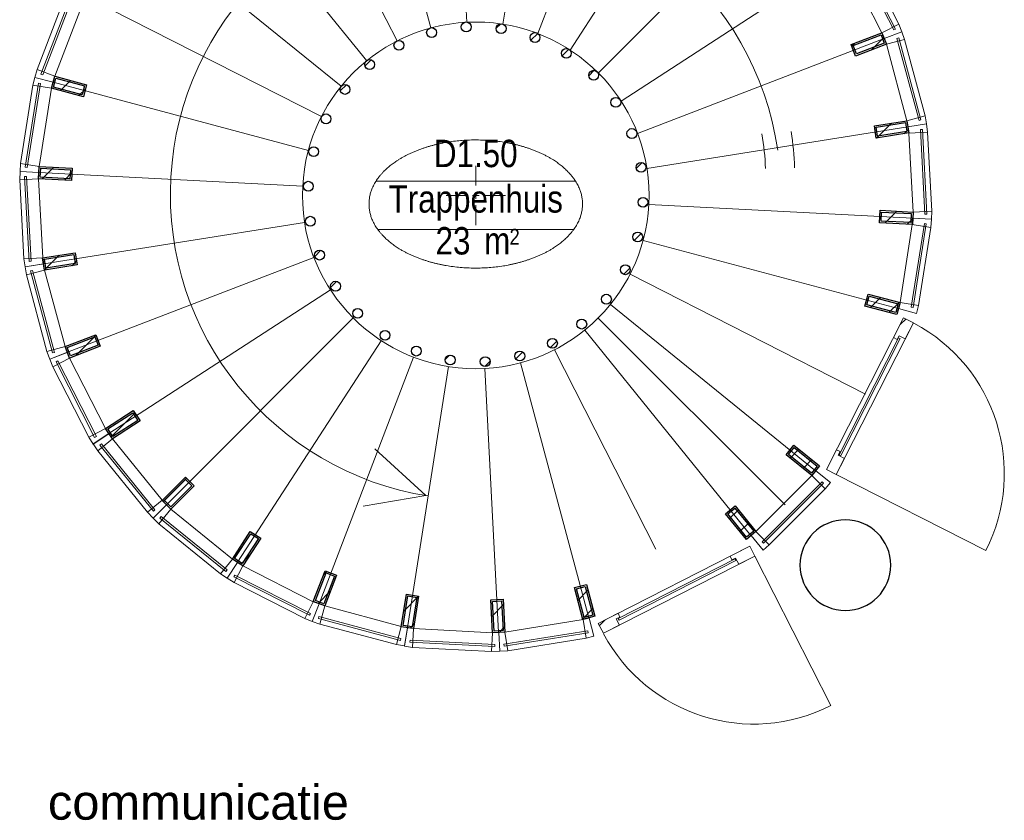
# Model space of a CAD drawing. Header units: millimetres. Extents: x 274611 to 749520, y 175257 to 298905.
# Tile 204 of 251: x 677753 to 683719, y 222613 to 227463. Entities that reach past the tile are written whole.
import ezdxf
from ezdxf.enums import TextEntityAlignment as Align

# ---------------------------------------------------------------- set-up
doc = ezdxf.new("R2010")
doc.units = ezdxf.units.MM
doc.header["$LTSCALE"] = 400
for name, color, linetype, lineweight in [('Binnenkozijnen', 140, 'Continuous', 15), ('Dimension', 7, 'Continuous', 9), ('mat-baksteen', 5, 'Continuous', 25), ('mat-beton (ihwg)', 5, 'Continuous', 25), ('mat-glas-hor', 5, 'Continuous', 15), ('mat-naaldhout', 140, 'Continuous', 15), ('mat-staal', 5, 'Continuous', 25), ('None', 7, 'Continuous', 9), ('Ruimtenummers', 5, 'Continuous', 25)]:
    doc.layers.add(name, color=color, linetype=linetype, lineweight=lineweight)
doc.layers.add('plat', color=5, linetype='Continuous')
doc.layers.get('Dimension').off()
doc.styles.add('Arial', font='arial.ttf', dxfattribs={"height": 211.666667})
doc.styles.add('Arial Narrow', font='ARIALN.TTF', dxfattribs={"height": 222.25})

# ---------------------------------------------------------------- blocks, each defined once
blk = doc.blocks.new('Kolom O 550')
at = {"layer": 'mat-beton (ihwg)', "lineweight": 25}
blk.add_circle((0, 0), 275, dxfattribs=at)
blk = doc.blocks.new('*U2333')
at = {"layer": 'mat-baksteen', "color": 43, "lineweight": 9}
for p, q in [((-6388.5, -1440), (-6388.5, -1560)), ((-6388.5, -1640), (-6388.5, -1600)), ((-6568.5, -1620), (-6448.5, -1620)), ((-6408.5, -1620), (-6368.5, -1620)), ((-6328.5, -1620), (-6208.5, -1620)), ((-6388.5, -1680), (-6388.5, -1800))]:
    blk.add_line(p, q, dxfattribs=at)
blk = doc.blocks.new('*X2334')
at = {"layer": 'None', "lineweight": 9}
blk.add_line((-7209.5, -987), (-7171.7, -949.2), dxfattribs=at)
blk = doc.blocks.new('*X2335')
at = {"layer": 'None', "lineweight": 25}
blk.add_line((-7389.7, -1591.4), (-7376.4, -1578.2), dxfattribs=at)
blk = doc.blocks.new('*X2336')
at = {"layer": 'None', "lineweight": 9}
blk.add_line((-7414.1, -1757.2), (-7410.5, -1753.7), dxfattribs=at)
blk = doc.blocks.new('*X2337')
at = {"layer": 'None', "lineweight": 9}
blk.add_line((-7364, -1990), (-7326.7, -1952.7), dxfattribs=at)
blk = doc.blocks.new('*X2338')
at = {"layer": 'None', "lineweight": 9}
blk.add_line((-7267.4, -2176.3), (-7231.9, -2140.8), dxfattribs=at)
blk = doc.blocks.new('*X2339')
at = {"layer": 'None', "lineweight": 9}
blk.add_line((-7131.6, -2323.2), (-7115, -2306.7), dxfattribs=at)
blk = doc.blocks.new('*X2340')
at = {"layer": 'None', "lineweight": 9}
blk.add_line((-6573.1, -2613.3), (-6546.9, -2587.1), dxfattribs=at)
blk = doc.blocks.new('*X2341')
at = {"layer": 'None', "lineweight": 9}
blk.add_line((-6333.9, -2657), (-6301.4, -2624.4), dxfattribs=at)
blk = doc.blocks.new('*X2342')
at = {"layer": 'None', "lineweight": 25}
blk.add_line((-6146, -2610.5), (-6104.2, -2568.6), dxfattribs=at)
blk = doc.blocks.new('*X2343')
at = {"layer": 'None', "lineweight": 9}
blk.add_line((-5937, -2542.9), (-5896.9, -2502.8), dxfattribs=at)
blk = doc.blocks.new('*X2344')
at = {"layer": 'None', "lineweight": 9}
blk.add_line((-5492.5, -2098.4), (-5454, -2059.8), dxfattribs=at)
blk = doc.blocks.new('*X2345')
at = {"layer": 'None', "lineweight": 25}
blk.add_line((-5428.3, -1892.7), (-5385.9, -1850.3), dxfattribs=at)
blk = doc.blocks.new('*X2346')
at = {"layer": 'None', "lineweight": 9}
blk.add_line((-5368.1, -1691.1), (-5345.4, -1668.4), dxfattribs=at)
blk = doc.blocks.new('*X2347')
at = {"layer": 'None', "lineweight": 9}
blk.add_line((-5416, -1456.2), (-5380.4, -1420.6), dxfattribs=at)
blk = doc.blocks.new('*X2348')
at = {"layer": 'None', "lineweight": 9}
blk.add_line((-5563.5, -1038), (-5558.2, -1032.7), dxfattribs=at)
blk = doc.blocks.new('*X2349')
at = {"layer": 'None', "lineweight": 9}
blk.add_line((-5703.9, -895.6), (-5670.6, -862.2), dxfattribs=at)
blk = doc.blocks.new('*X2350')
at = {"layer": 'None', "lineweight": 9}
blk.add_line((-5865.6, -774.4), (-5824.5, -733.3), dxfattribs=at)
blk = doc.blocks.new('*X2351')
at = {"layer": 'None', "lineweight": 9}
blk.add_line((-6054.3, -680.2), (-6012.7, -638.7), dxfattribs=at)
blk = doc.blocks.new('*X2352')
at = {"layer": 'None', "lineweight": 9}
blk.add_line((-6264.5, -607.7), (-6236.5, -579.7), dxfattribs=at)
blk = doc.blocks.new('*X2353')
at = {"layer": 'None', "lineweight": 9}
blk.add_line((-7059.7, -837.2), (-7021.3, -798.8), dxfattribs=at)
blk = doc.blocks.new('*U2354')
at = {"layer": 'mat-staal', "lineweight": 25}
for centre in [(-6446.6, -599.4), (-6234.6, -609.6), (-6656.1, -633.6), (-6029.3, -663.6), (-6854, -710.6), (-5839.7, -759.2), (-7031.5, -827), (-5674.1, -892), (-7180.9, -977.8), (-5539.8, -1056.4), (-7295.8, -1156.3), (-5442.6, -1245.1), (-7371, -1354.8), (-5386.7, -1449.9), (-7403.2, -1564.7), (-5374.7, -1661.9), (-7391.2, -1776.6), (-5406.9, -1871.7), (-7335.3, -1981.4), (-5482.1, -2070.2), (-7238.1, -2170.1), (-5596.9, -2248.8), (-7103.8, -2334.5), (-5746.4, -2399.5), (-6938.2, -2467.4), (-5923.9, -2516), (-6748.6, -2562.9), (-6121.7, -2592.9), (-6543.3, -2616.9), (-6331.3, -2627.1)]:
    blk.add_circle(centre, 30, dxfattribs=at)
at = {"layer": 'None', "color": 43, "linetype": 'Continuous', "lineweight": 9}
for p, q in [((-6527.2, 1026.4), (-6443, -571.4)), ((-5974, 997.4), (-6223.8, -583)), ((-7074.4, 939.7), (-6659.9, -605.6)), ((-5438.8, 854), (-6011.8, -639.9)), ((-7591.6, 741.2), (-6864.8, -684.2)), ((-4945.2, 602.5), (-5816.3, -739.6)), ((-8056.2, 439.5), (-7049, -803.7)), ((-4514.7, 253.9), (-5645.7, -877.8)), ((-8448, 47.7), (-7204.3, -958.9)), ((-4166, -176.7), (-5507.7, -1048.5)), ((-8749.7, -416.9), (-7323.9, -1142.9)), ((-3914.5, -670.3), (-5408.1, -1244.1)), ((-8948.2, -934.1), (-7402.6, -1347.8)), ((-3771.1, -1205.4), (-5351.3, -1456.1)), ((-9034.9, -1481.3), (-7437.1, -1564.6)), ((-3742.1, -1758.7), (-5339.9, -1675.4)), ((-9005.9, -2034.6), (-7425.7, -1783.8)), ((-3828.8, -2305.8), (-5374.4, -1892.2)), ((-8862.5, -2569.7), (-7368.9, -1995.9)), ((-4027.3, -2823.1), (-5453.1, -2097.1)), ((-8611, -3063.3), (-7269.3, -2191.5)), ((-4329, -3287.7), (-5572.7, -2281.1)), ((-8262.3, -3493.8), (-7131.3, -2362.2)), ((-4514.6, -3493.8), (-5646.3, -2362.8)), ((-4720.8, -3679.4), (-5728, -2436.3)), ((-7831.8, -3842.5), (-6960.7, -2500.4)), ((-5297, -3762.2), (-5912.2, -2555.7)), ((-7338.2, -4094), (-6765.2, -2600.1)), ((-6803, -4237.4), (-6553.2, -2657)), ((-6249.8, -4266.4), (-6334, -2668.6)), ((-5702.6, -4179.7), (-6117.1, -2634.3))]:
    blk.add_line(p, q, dxfattribs=at)
at = {"layer": 'mat-staal'}
for name in ['*X2352', '*X2351', '*X2350', '*X2353', '*X2349', '*X2334', '*X2348', '*X2347', '*X2335', '*X2346', '*X2336', '*X2345', '*X2337', '*X2344', '*X2338', '*X2339', '*X2343', '*X2340', '*X2341', '*X2342']:
    blk.add_blockref(name, (0, 0), dxfattribs=at)
blk = doc.blocks.new('*X2355')
at = {"layer": 'None', "lineweight": 5}
blk.add_line((-3817, -2402.8), (-3783.2, -2369), dxfattribs=at)
blk = doc.blocks.new('*U2356')
at = {"layer": 'mat-glas-hor', "color": 140, "lineweight": 15}
blk.add_lwpolyline([(-4176.4, -3196.3), (-3815.9, -2487.8), (-3826.6, -2482.3), (-4187.1, -3190.8)], close=True, dxfattribs=at)
at = {"layer": 'mat-naaldhout', "color": 140, "linetype": 'Continuous', "lineweight": 15}
for points in [[(-3823.6, -2470.8), (-3834.9, -2493.1), (-3857.2, -2481.7), (-3796.4, -2362.3), (-3736.7, -2392.7), (-3786.1, -2489.8)], [(-4191.8, -3194.4), (-4180.4, -3172.1), (-4202.7, -3160.8), (-4263.5, -3280.2), (-4203.8, -3310.6), (-4154.3, -3213.4)]]:
    blk.add_lwpolyline(points, close=True, dxfattribs=at)
at = {"layer": 'None', "color": 43, "linetype": 'Continuous', "lineweight": 9}
blk.add_line((-3297.8, -3771.6), (-4203.8, -3310.6), dxfattribs=at)
at = {"layer": 'None', "color": 8, "lineweight": 5}
blk.add_lwpolyline([(-3796.4, -2362.3), (-3736.7, -2392.7), (-4203.8, -3310.6), (-4263.5, -3280.2)], close=True, dxfattribs=at)
at = {"layer": 'None', "color": 43, "linetype": 'Continuous', "lineweight": 9}
blk.add_arc((-4215.8, -3304.5), 1030, 333.03184, 62.06239, dxfattribs=at)
at = {"layer": 'mat-naaldhout', "color": 140}
blk.add_blockref('*X2355', (0, 0), dxfattribs=at)
blk = doc.blocks.new('*U2357')
at = {"layer": 'None', "color": 7}
blk.add_blockref('*U2356', (0, 0), dxfattribs=at)
blk = doc.blocks.new('*U2358')
at = {"layer": 'Binnenkozijnen', "color": 43, "lineweight": 9}
for p, q in [((-8679.1, -3166.5), (-8590.5, -3094.7)), ((-8590.5, -3094.7), (-8288.6, -3467.1)), ((-8679.1, -3166.5), (-8377.2, -3538.9)), ((-8377.2, -3538.9), (-8288.6, -3467.1))]:
    blk.add_line(p, q, dxfattribs=at)
at = {"layer": 'Binnenkozijnen', "lineweight": 15}
for p, q in [((-8666, -3133.4), (-8656.7, -3125.9)), ((-8666, -3133.4), (-8342.1, -3533)), ((-8656.7, -3125.9), (-8332.8, -3525.4)), ((-8342.1, -3533), (-8332.8, -3525.4))]:
    blk.add_line(p, q, dxfattribs=at)
at = {"layer": 'Binnenkozijnen', "color": 140, "lineweight": 15}
for points in [[(-8611, -3063.3), (-8590.5, -3094.7), (-8679.1, -3166.5), (-8706.6, -3125.4)], [(-8262.1, -3493.6), (-8288.6, -3467.1), (-8377.2, -3538.9), (-8342.7, -3574.3)]]:
    blk.add_lwpolyline(points, close=True, dxfattribs=at)
blk = doc.blocks.new('*X2359')
at = {"layer": 'None', "lineweight": 25}
blk.add_line((-8598.3, -3082.8), (-8453.7, -2938.3), dxfattribs=at)
blk = doc.blocks.new('*U2360')
at = {"layer": 'mat-staal', "lineweight": 25}
for points in [[(-8590.5, -3094.7), (-8631.4, -3031.9), (-8463.7, -2922.9), (-8422.8, -2985.8)], [(-8587.6, -3080.9), (-8617.6, -3034.8), (-8466.6, -2936.7), (-8436.7, -2982.8)]]:
    blk.add_lwpolyline(points, close=True, dxfattribs=at)
at = {"layer": 'mat-staal'}
blk.add_blockref('*X2359', (0, 0), dxfattribs=at)
blk = doc.blocks.new('*U2361')
at = {"layer": 'Binnenkozijnen', "color": 43, "lineweight": 9}
for p, q in [((-8951.5, -2657.6), (-8850, -2605.7)), ((-8850, -2605.7), (-8631.9, -3032.6)), ((-8951.5, -2657.6), (-8733.5, -3084.5)), ((-8733.5, -3084.5), (-8631.9, -3032.6))]:
    blk.add_line(p, q, dxfattribs=at)
at = {"layer": 'Binnenkozijnen', "lineweight": 15}
for p, q in [((-8931.9, -2627.9), (-8921.2, -2622.4)), ((-8921.2, -2622.4), (-8687.2, -3080.5)), ((-8931.9, -2627.9), (-8697.9, -3086)), ((-8697.9, -3086), (-8687.2, -3080.5))]:
    blk.add_line(p, q, dxfattribs=at)
at = {"layer": 'Binnenkozijnen', "color": 140, "lineweight": 15}
for points in [[(-8863.5, -2570.7), (-8850, -2605.7), (-8951.5, -2657.6), (-8969.9, -2611.7)], [(-8611.5, -3064.1), (-8631.9, -3032.6), (-8733.5, -3084.5), (-8707, -3126.3)]]:
    blk.add_lwpolyline(points, close=True, dxfattribs=at)
blk = doc.blocks.new('*X2362')
at = {"layer": 'None', "lineweight": 9}
blk.add_line((-8814.7, -2592.1), (-8689.2, -2466.7), dxfattribs=at)
blk = doc.blocks.new('*U2363')
at = {"layer": 'mat-staal', "lineweight": 25}
for points in [[(-8850, -2605.7), (-8876.9, -2535.7), (-8690.3, -2463.9), (-8663.4, -2533.9)], [(-8844.3, -2592.8), (-8864, -2541.5), (-8696, -2476.8), (-8676.3, -2528.2)]]:
    blk.add_lwpolyline(points, close=True, dxfattribs=at)
at = {"layer": 'mat-staal'}
blk.add_blockref('*X2362', (0, 0), dxfattribs=at)
blk = doc.blocks.new('*U2364')
at = {"layer": 'Binnenkozijnen', "color": 43, "lineweight": 9}
for p, q in [((-9111.3, -2102), (-9001.2, -2072.4)), ((-9001.2, -2072.4), (-8876.6, -2535.3)), ((-9111.3, -2102), (-8986.7, -2565)), ((-8986.7, -2565), (-8876.6, -2535.3))]:
    blk.add_line(p, q, dxfattribs=at)
at = {"layer": 'Binnenkozijnen', "lineweight": 15}
for p, q in [((-9085.9, -2077.1), (-9074.3, -2074)), ((-9085.9, -2077.1), (-8952.2, -2573.8)), ((-9074.3, -2074), (-8940.6, -2570.7)), ((-8952.2, -2573.8), (-8940.6, -2570.7))]:
    blk.add_line(p, q, dxfattribs=at)
at = {"layer": 'Binnenkozijnen', "color": 140, "lineweight": 15}
for points in [[(-9007.1, -2035.4), (-9001.2, -2072.4), (-9111.3, -2102), (-9119.6, -2053.3)], [(-8863.1, -2570.3), (-8876.6, -2535.3), (-8986.7, -2565), (-8969.5, -2611.3)]]:
    blk.add_lwpolyline(points, close=True, dxfattribs=at)
blk = doc.blocks.new('*X2365')
at = {"layer": 'None', "lineweight": 25}
blk.add_line((-9001.3, -2071.6), (-8911.9, -1982.3), dxfattribs=at)
at = {"layer": 'None', "lineweight": 9}
blk.add_line((-8834, -2045.8), (-8807.2, -2018.9), dxfattribs=at)
blk = doc.blocks.new('*U2366')
at = {"layer": 'mat-staal', "lineweight": 25}
for points in [[(-9001.2, -2072.4), (-9013, -1998.3), (-8815.4, -1966.9), (-8803.7, -2041)], [(-8992.9, -2061), (-9001.5, -2006.7), (-8823.7, -1978.4), (-8815.1, -2032.7)]]:
    blk.add_lwpolyline(points, close=True, dxfattribs=at)
at = {"layer": 'mat-staal'}
blk.add_blockref('*X2365', (0, 0), dxfattribs=at)
blk = doc.blocks.new('*U2367')
at = {"layer": 'Binnenkozijnen', "color": 43, "lineweight": 9}
for p, q in [((-9152, -1525.4), (-9038.1, -1519.3)), ((-9152, -1525.4), (-9126.4, -2004.1)), ((-9038.1, -1519.3), (-9012.6, -1998)), ((-9126.4, -2004.1), (-9012.6, -1998))]:
    blk.add_line(p, q, dxfattribs=at)
at = {"layer": 'Binnenkozijnen', "lineweight": 15}
for p, q in [((-9122, -1506.3), (-9110, -1505.6)), ((-9122, -1506.3), (-9094.5, -2019.9)), ((-9110, -1505.6), (-9082.5, -2019.3)), ((-9094.5, -2019.9), (-9082.5, -2019.3))]:
    blk.add_line(p, q, dxfattribs=at)
at = {"layer": 'Binnenkozijnen', "color": 140, "lineweight": 15}
for points in [[(-9036.2, -1481.9), (-9038.1, -1519.3), (-9152, -1525.4), (-9150.1, -1476)], [(-9006.6, -2035.1), (-9012.6, -1998), (-9126.4, -2004.1), (-9119.2, -2053)]]:
    blk.add_lwpolyline(points, close=True, dxfattribs=at)
blk = doc.blocks.new('*X2368')
at = {"layer": 'None', "lineweight": 25}
blk.add_line((-9015.8, -1520.5), (-8944.4, -1449.1), dxfattribs=at)
at = {"layer": 'None', "lineweight": 9}
blk.add_line((-8881.3, -1527.4), (-8836, -1482), dxfattribs=at)
blk = doc.blocks.new('*U2369')
at = {"layer": 'mat-staal', "lineweight": 25}
for points in [[(-9038.1, -1519.3), (-9034.3, -1444.4), (-8834.5, -1454.8), (-8838.4, -1529.7)], [(-9027.6, -1509.9), (-9024.8, -1454.9), (-8845, -1464.2), (-8847.9, -1519.2)]]:
    blk.add_lwpolyline(points, close=True, dxfattribs=at)
at = {"layer": 'mat-staal'}
blk.add_blockref('*X2368', (0, 0), dxfattribs=at)
blk = doc.blocks.new('*U2370')
at = {"layer": 'Binnenkozijnen', "color": 43, "lineweight": 9}
for p, q in [((-9071.9, -952.9), (-9146.4, -1426.5)), ((-9071.9, -952.9), (-8959.3, -970.6)), ((-8959.3, -970.6), (-9033.8, -1444.2)), ((-9146.4, -1426.5), (-9033.8, -1444.2))]:
    blk.add_line(p, q, dxfattribs=at)
at = {"layer": 'Binnenkozijnen', "lineweight": 15}
for p, q in [((-9038.6, -940.4), (-9118.5, -1448.6)), ((-9026.7, -942.3), (-9106.7, -1450.4)), ((-9038.6, -940.4), (-9026.7, -942.3)), ((-9118.5, -1448.6), (-9106.7, -1450.4))]:
    blk.add_line(p, q, dxfattribs=at)
at = {"layer": 'Binnenkozijnen', "color": 140, "lineweight": 15}
for points in [[(-8949.6, -934.4), (-8959.3, -970.6), (-9071.9, -952.9), (-9059.8, -905)], [(-9035.7, -1481.6), (-9033.8, -1444.2), (-9146.4, -1426.5), (-9149.6, -1475.8)]]:
    blk.add_lwpolyline(points, close=True, dxfattribs=at)
blk = doc.blocks.new('*X2371')
at = {"layer": 'None', "lineweight": 9}
blk.add_line((-8904.8, -985.2), (-8843.5, -923.9), dxfattribs=at)
at = {"layer": 'None', "lineweight": 25}
blk.add_line((-8793.2, -1015), (-8753.6, -975.4), dxfattribs=at)
blk = doc.blocks.new('*U2372')
at = {"layer": 'mat-staal', "lineweight": 25}
for points in [[(-8959.3, -970.6), (-8940, -898.2), (-8746.7, -949.8), (-8766.1, -1022.3)], [(-8947.1, -963.6), (-8932.9, -910.4), (-8759, -956.9), (-8773.2, -1010)]]:
    blk.add_lwpolyline(points, close=True, dxfattribs=at)
at = {"layer": 'mat-staal'}
blk.add_blockref('*X2371', (0, 0), dxfattribs=at)
blk = doc.blocks.new('*U2373')
at = {"layer": 'Binnenkozijnen', "color": 43, "lineweight": 9}
for p, q in [((-8874.6, -409.6), (-9045.9, -857.3)), ((-8874.6, -409.6), (-8768.1, -450.3)), ((-8768.1, -450.3), (-8939.5, -898)), ((-9045.9, -857.3), (-8939.5, -898))]:
    blk.add_line(p, q, dxfattribs=at)
at = {"layer": 'Binnenkozijnen', "lineweight": 15}
for p, q in [((-8839.4, -404.3), (-9023.2, -884.7)), ((-8828.2, -408.6), (-9012, -889)), ((-8839.4, -404.3), (-8828.2, -408.6)), ((-9023.2, -884.7), (-9012, -889))]:
    blk.add_line(p, q, dxfattribs=at)
at = {"layer": 'Binnenkozijnen', "color": 140, "lineweight": 15}
for points in [[(-8751.1, -416.9), (-8768.1, -450.3), (-8874.6, -409.6), (-8852.7, -365.2)], [(-8949.1, -934.3), (-8939.5, -898), (-9045.9, -857.3), (-9059.3, -904.9)]]:
    blk.add_lwpolyline(points, close=True, dxfattribs=at)
blk = doc.blocks.new('*U2406')
at = {"layer": 'Binnenkozijnen', "color": 43, "lineweight": 9}
for p, q in [((-4043.5, -155.5), (-4145, -207.3)), ((-3825.5, -582.4), (-4043.5, -155.5)), ((-3927, -634.3), (-4145, -207.3)), ((-3825.5, -582.4), (-3927, -634.3))]:
    blk.add_line(p, q, dxfattribs=at)
at = {"layer": 'Binnenkozijnen', "lineweight": 15}
for p, q in [((-4079.1, -154), (-4089.8, -159.5)), ((-3855.8, -617.5), (-4089.8, -159.5)), ((-3845.1, -612.1), (-4079.1, -154)), ((-3845.1, -612.1), (-3855.8, -617.5))]:
    blk.add_line(p, q, dxfattribs=at)
at = {"layer": 'Binnenkozijnen', "color": 140, "lineweight": 15}
for points in [[(-4165.5, -175.9), (-4145, -207.3), (-4043.5, -155.5), (-4070, -113.7)], [(-3913.5, -669.3), (-3927, -634.3), (-3825.5, -582.4), (-3807.1, -628.3)]]:
    blk.add_lwpolyline(points, close=True, dxfattribs=at)
blk = doc.blocks.new('*X2407')
at = {"layer": 'None', "lineweight": 9}
blk.add_line((-4109.9, -715.8), (-4091.8, -697.6), dxfattribs=at)
at = {"layer": 'None', "lineweight": 25}
blk.add_line((-3992.5, -739.8), (-3915.9, -663.2), dxfattribs=at)
blk = doc.blocks.new('*U2408')
at = {"layer": 'mat-staal', "lineweight": 25}
for points in [[(-3927, -634.3), (-3900, -704.3), (-4086.7, -776.1), (-4113.6, -706.1)], [(-3932.7, -647.2), (-3913, -698.5), (-4081, -763.1), (-4100.7, -711.8)]]:
    blk.add_lwpolyline(points, close=True, dxfattribs=at)
at = {"layer": 'mat-staal'}
blk.add_blockref('*X2407', (0, 0), dxfattribs=at)
blk = doc.blocks.new('*U2409')
at = {"layer": 'Binnenkozijnen', "color": 43, "lineweight": 9}
for p, q in [((-3790.3, -675), (-3900.4, -704.6)), ((-3775.8, -1167.6), (-3900.4, -704.6)), ((-3665.7, -1137.9), (-3790.3, -675)), ((-3665.7, -1137.9), (-3775.8, -1167.6))]:
    blk.add_line(p, q, dxfattribs=at)
at = {"layer": 'Binnenkozijnen', "lineweight": 15}
for p, q in [((-3824.8, -666.2), (-3836.4, -669.3)), ((-3702.7, -1166), (-3836.4, -669.3)), ((-3691.1, -1162.9), (-3824.8, -666.2)), ((-3691.1, -1162.9), (-3702.7, -1166))]:
    blk.add_line(p, q, dxfattribs=at)
at = {"layer": 'Binnenkozijnen', "color": 140, "lineweight": 15}
for points in [[(-3913.9, -669.7), (-3900.4, -704.6), (-3790.3, -675), (-3807.5, -628.7)], [(-3769.9, -1204.6), (-3775.8, -1167.6), (-3665.7, -1137.9), (-3657.3, -1186.7)]]:
    blk.add_lwpolyline(points, close=True, dxfattribs=at)
blk = doc.blocks.new('*X2410')
at = {"layer": 'None', "lineweight": 25}
blk.add_line((-3959.8, -1272.8), (-3869.5, -1182.5), dxfattribs=at)
at = {"layer": 'None', "lineweight": 9}
blk.add_line((-3791.6, -1246), (-3767.2, -1221.6), dxfattribs=at)
blk = doc.blocks.new('*U2411')
at = {"layer": 'mat-staal', "lineweight": 25}
for points in [[(-3775.8, -1167.6), (-3764, -1241.6), (-3961.5, -1273.1), (-3973.3, -1199)], [(-3784.1, -1179), (-3775.5, -1233.3), (-3953.2, -1261.6), (-3961.9, -1207.3)]]:
    blk.add_lwpolyline(points, close=True, dxfattribs=at)
at = {"layer": 'mat-staal'}
blk.add_blockref('*X2410', (0, 0), dxfattribs=at)
blk = doc.blocks.new('*U2412')
at = {"layer": 'Binnenkozijnen', "color": 43, "lineweight": 9}
for p, q in [((-3650.6, -1235.9), (-3764.4, -1242)), ((-3738.8, -1720.7), (-3764.4, -1242)), ((-3625, -1714.6), (-3650.6, -1235.9)), ((-3625, -1714.6), (-3738.8, -1720.7))]:
    blk.add_line(p, q, dxfattribs=at)
at = {"layer": 'Binnenkozijnen', "lineweight": 15}
for p, q in [((-3682.5, -1220.1), (-3694.5, -1220.7)), ((-3667, -1734.3), (-3694.5, -1220.7)), ((-3655, -1733.7), (-3682.5, -1220.1)), ((-3655, -1733.7), (-3667, -1734.3))]:
    blk.add_line(p, q, dxfattribs=at)
at = {"layer": 'Binnenkozijnen', "color": 140, "lineweight": 15}
for points in [[(-3770.3, -1204.9), (-3764.4, -1242), (-3650.6, -1235.9), (-3657.8, -1187)], [(-3740.8, -1758.1), (-3738.8, -1720.7), (-3625, -1714.6), (-3626.9, -1764)]]:
    blk.add_lwpolyline(points, close=True, dxfattribs=at)
blk = doc.blocks.new('*X2413')
at = {"layer": 'None', "lineweight": 25}
blk.add_line((-3908.3, -1787), (-3836.9, -1715.6), dxfattribs=at)
at = {"layer": 'None', "lineweight": 9}
blk.add_line((-3773.9, -1794), (-3740.9, -1761), dxfattribs=at)
blk = doc.blocks.new('*U2414')
at = {"layer": 'mat-staal', "lineweight": 25}
for points in [[(-3738.8, -1720.7), (-3742.7, -1795.6), (-3942.5, -1785.2), (-3938.6, -1710.3)], [(-3749.4, -1730.1), (-3752.2, -1785.1), (-3932, -1775.8), (-3929.1, -1720.8)]]:
    blk.add_lwpolyline(points, close=True, dxfattribs=at)
at = {"layer": 'mat-staal'}
blk.add_blockref('*X2413', (0, 0), dxfattribs=at)
blk = doc.blocks.new('*U2415')
at = {"layer": 'Binnenkozijnen', "lineweight": 15}
for p, q in [((-3750.3, -2297.7), (-3670.3, -1789.5)), ((-3658.5, -1791.4), (-3670.3, -1789.5)), ((-3738.4, -2299.5), (-3658.5, -1791.4)), ((-3738.4, -2299.5), (-3750.3, -2297.7))]:
    blk.add_line(p, q, dxfattribs=at)
at = {"layer": 'Binnenkozijnen', "color": 43, "lineweight": 9}
for p, q in [((-3817.7, -2269.4), (-3743.2, -1795.8)), ((-3630.6, -1813.5), (-3743.2, -1795.8)), ((-3705.1, -2287.1), (-3630.6, -1813.5)), ((-3705.1, -2287.1), (-3817.7, -2269.4))]:
    blk.add_line(p, q, dxfattribs=at)
at = {"layer": 'Binnenkozijnen', "color": 140, "lineweight": 15}
for points in [[(-3741.3, -1758.3), (-3743.2, -1795.8), (-3630.6, -1813.5), (-3627.4, -1764.2)], [(-3827.4, -2305.6), (-3817.7, -2269.4), (-3705.1, -2287.1), (-3717.2, -2335)]]:
    blk.add_lwpolyline(points, close=True, dxfattribs=at)
blk = doc.blocks.new('*X2416')
at = {"layer": 'None', "lineweight": 9}
blk.add_line((-3996.3, -2299.3), (-3935.1, -2238), dxfattribs=at)
at = {"layer": 'None', "lineweight": 25}
blk.add_line((-3884.7, -2329.1), (-3823.5, -2267.8), dxfattribs=at)
blk = doc.blocks.new('*U2417')
at = {"layer": 'mat-staal', "lineweight": 25}
for points in [[(-3817.7, -2269.4), (-3837, -2341.8), (-4030.3, -2290.2), (-4010.9, -2217.7)], [(-3829.9, -2276.4), (-3844.1, -2329.6), (-4018, -2283.1), (-4003.8, -2230)]]:
    blk.add_lwpolyline(points, close=True, dxfattribs=at)
at = {"layer": 'mat-staal'}
blk.add_blockref('*X2416', (0, 0), dxfattribs=at)
blk = doc.blocks.new('*U2418')
at = {"layer": 'Binnenkozijnen', "color": 43, "lineweight": 9}
for p, q in [((-7332.6, -4217.6), (-7303.2, -4107.4)), ((-7303.2, -4107.4), (-6840, -4231.2)), ((-7332.6, -4217.6), (-6869.5, -4341.4)), ((-6869.5, -4341.4), (-6840, -4231.2))]:
    blk.add_line(p, q, dxfattribs=at)
at = {"layer": 'Binnenkozijnen', "lineweight": 15}
for p, q in [((-7341.5, -4183.1), (-7338.4, -4171.5)), ((-7338.4, -4171.5), (-6841.5, -4304.3)), ((-7341.5, -4183.1), (-6844.6, -4315.9)), ((-6844.6, -4315.9), (-6841.5, -4304.3))]:
    blk.add_line(p, q, dxfattribs=at)
at = {"layer": 'Binnenkozijnen', "color": 140, "lineweight": 15}
for points in [[(-7338.2, -4094), (-7303.2, -4107.4), (-7332.6, -4217.6), (-7379, -4200.4)], [(-6803, -4237.1), (-6840, -4231.2), (-6869.5, -4341.4), (-6820.7, -4349.7)]]:
    blk.add_lwpolyline(points, close=True, dxfattribs=at)
blk = doc.blocks.new('*X2419')
at = {"layer": 'None', "lineweight": 9}
blk.add_line((-7310, -3915.9), (-7291.7, -3897.6), dxfattribs=at)
at = {"layer": 'None', "lineweight": 25}
blk.add_line((-7344.3, -4091.6), (-7267.7, -4015), dxfattribs=at)
blk = doc.blocks.new('*U2420')
at = {"layer": 'mat-staal', "lineweight": 25}
for points in [[(-7303.2, -4107.4), (-7373.2, -4080.6), (-7301.6, -3893.8), (-7231.5, -3920.7)], [(-7308.9, -4094.5), (-7360.3, -4074.8), (-7295.8, -3906.8), (-7244.4, -3926.4)]]:
    blk.add_lwpolyline(points, close=True, dxfattribs=at)
at = {"layer": 'mat-staal'}
blk.add_blockref('*X2419', (0, 0), dxfattribs=at)
blk = doc.blocks.new('*U2421')
at = {"layer": 'Binnenkozijnen', "color": 43, "lineweight": 9}
for p, q in [((-7852.2, -3965.9), (-7800.5, -3864.3)), ((-7800.5, -3864.3), (-7373.2, -4081.5)), ((-7852.2, -3965.9), (-7424.8, -4183.1)), ((-7424.8, -4183.1), (-7373.2, -4081.5))]:
    blk.add_line(p, q, dxfattribs=at)
at = {"layer": 'Binnenkozijnen', "lineweight": 15}
for p, q in [((-7853.7, -3930.4), (-7848.3, -3919.7)), ((-7853.7, -3930.4), (-7395.2, -4163.4)), ((-7848.3, -3919.7), (-7389.7, -4152.7)), ((-7395.2, -4163.4), (-7389.7, -4152.7))]:
    blk.add_line(p, q, dxfattribs=at)
at = {"layer": 'Binnenkozijnen', "color": 140, "lineweight": 15}
for points in [[(-7832, -3843.9), (-7800.5, -3864.3), (-7852.2, -3965.9), (-7894, -3939.6)], [(-7338.1, -4094.9), (-7373.2, -4081.5), (-7424.8, -4183.1), (-7378.9, -4201.4)]]:
    blk.add_lwpolyline(points, close=True, dxfattribs=at)
blk = doc.blocks.new('*X2422')
at = {"layer": 'None', "lineweight": 9}
blk.add_line((-7814.8, -3855), (-7757, -3797.2), dxfattribs=at)
blk = doc.blocks.new('*U2423')
at = {"layer": 'mat-staal', "lineweight": 25}
for points in [[(-7800.5, -3864.3), (-7863.4, -3823.5), (-7754.6, -3655.7), (-7691.7, -3696.5)], [(-7803.5, -3850.5), (-7849.6, -3820.6), (-7751.7, -3669.5), (-7705.5, -3699.4)]]:
    blk.add_lwpolyline(points, close=True, dxfattribs=at)
at = {"layer": 'mat-staal'}
blk.add_blockref('*X2422', (0, 0), dxfattribs=at)
blk = doc.blocks.new('*U2424')
at = {"layer": 'Binnenkozijnen', "color": 43, "lineweight": 9}
for p, q in [((-8307.9, -3610.4), (-8236.3, -3521.7)), ((-8236.3, -3521.7), (-7863.4, -3823)), ((-8307.9, -3610.4), (-7935.1, -3911.7)), ((-7935.1, -3911.7), (-7863.4, -3823))]:
    blk.add_line(p, q, dxfattribs=at)
at = {"layer": 'Binnenkozijnen', "lineweight": 15}
for p, q in [((-8302, -3575.3), (-8294.5, -3565.9)), ((-8302, -3575.3), (-7902, -3898.6)), ((-8294.5, -3565.9), (-7894.4, -3889.2)), ((-7902, -3898.6), (-7894.4, -3889.2))]:
    blk.add_line(p, q, dxfattribs=at)
at = {"layer": 'Binnenkozijnen', "color": 140, "lineweight": 15}
for points in [[(-8262.8, -3495.2), (-8236.3, -3521.7), (-8307.9, -3610.4), (-8343.3, -3575.9)], [(-7831.9, -3843.4), (-7863.4, -3823), (-7935.1, -3911.7), (-7893.9, -3939.1)]]:
    blk.add_lwpolyline(points, close=True, dxfattribs=at)
blk = doc.blocks.new('*X2425')
at = {"layer": 'None', "lineweight": 9}
blk.add_line((-8283.2, -3474.9), (-8141.8, -3333.4), dxfattribs=at)
blk = doc.blocks.new('*U2426')
at = {"layer": 'mat-staal', "lineweight": 25}
for points in [[(-8236.3, -3521.7), (-8289.3, -3468.7), (-8148, -3327.2), (-8094.9, -3380.2)], [(-8236.3, -3507.6), (-8275.2, -3468.7), (-8148, -3341.3), (-8109.1, -3380.2)]]:
    blk.add_lwpolyline(points, close=True, dxfattribs=at)
at = {"layer": 'mat-staal'}
blk.add_blockref('*X2425', (0, 0), dxfattribs=at)
blk = doc.blocks.new('*X2427')
at = {"layer": 'None', "lineweight": 9}
blk.add_line((-5770.1, -4073.1), (-5708.9, -4011.9), dxfattribs=at)
at = {"layer": 'None', "lineweight": 25}
blk.add_line((-5740.2, -4184.6), (-5679, -4123.4), dxfattribs=at)
blk = doc.blocks.new('*U2428')
at = {"layer": 'mat-staal', "lineweight": 25}
for points in [[(-5666.5, -4170), (-5738.9, -4189.4), (-5790.7, -3996.3), (-5718.3, -3976.8)], [(-5678.7, -4162.9), (-5731.9, -4177.2), (-5778.5, -4003.3), (-5725.4, -3989.1)]]:
    blk.add_lwpolyline(points, close=True, dxfattribs=at)
at = {"layer": 'mat-staal'}
blk.add_blockref('*X2427', (0, 0), dxfattribs=at)
blk = doc.blocks.new('*U2429')
at = {"layer": 'Binnenkozijnen', "color": 43, "lineweight": 9}
for p, q in [((-6211.8, -4265.6), (-5738.4, -4190.2)), ((-5720.4, -4302.8), (-5738.4, -4190.2)), ((-6193.8, -4378.2), (-6211.8, -4265.6)), ((-6193.8, -4378.2), (-5720.4, -4302.8))]:
    blk.add_line(p, q, dxfattribs=at)
at = {"layer": 'Binnenkozijnen', "lineweight": 15}
for p, q in [((-6217.9, -4338.5), (-5709.9, -4257.6)), ((-6216, -4350.4), (-5708, -4269.4)), ((-5708, -4269.4), (-5709.9, -4257.6)), ((-6216, -4350.4), (-6217.9, -4338.5))]:
    blk.add_line(p, q, dxfattribs=at)
at = {"layer": 'Binnenkozijnen', "color": 140, "lineweight": 15}
for points in [[(-5702.1, -4180.4), (-5738.4, -4190.2), (-5720.4, -4302.8), (-5672.5, -4290.5)], [(-6249.2, -4267.6), (-6211.8, -4265.6), (-6193.8, -4378.2), (-6243.1, -4381.5)]]:
    blk.add_lwpolyline(points, close=True, dxfattribs=at)
blk = doc.blocks.new('*X2430')
at = {"layer": 'None', "lineweight": 25}
blk.add_line((-6291.9, -4170.6), (-6220.6, -4099.3), dxfattribs=at)
at = {"layer": 'None', "lineweight": 9}
blk.add_line((-6247.4, -4267.5), (-6213.5, -4233.6), dxfattribs=at)
blk = doc.blocks.new('*U2431')
at = {"layer": 'mat-staal', "lineweight": 25}
for points in [[(-6211.8, -4265.6), (-6286.7, -4269.6), (-6297.3, -4069.9), (-6222.4, -4065.9)], [(-6222.3, -4256.2), (-6277.2, -4259.1), (-6286.7, -4079.4), (-6231.8, -4076.4)]]:
    blk.add_lwpolyline(points, close=True, dxfattribs=at)
at = {"layer": 'mat-staal'}
blk.add_blockref('*X2430', (0, 0), dxfattribs=at)
blk = doc.blocks.new('*U2432')
at = {"layer": 'Binnenkozijnen', "color": 43, "lineweight": 9}
for p, q in [((-6771.5, -4358.4), (-6765.7, -4244.6)), ((-6765.7, -4244.6), (-6286.9, -4269.2)), ((-6292.8, -4383), (-6286.9, -4269.2)), ((-6771.5, -4358.4), (-6292.8, -4383))]:
    blk.add_line(p, q, dxfattribs=at)
at = {"layer": 'Binnenkozijnen', "lineweight": 15}
for p, q in [((-6787.4, -4326.6), (-6786.8, -4314.6)), ((-6787.4, -4326.6), (-6273.7, -4353)), ((-6786.8, -4314.6), (-6273.1, -4341)), ((-6273.7, -4353), (-6273.1, -4341))]:
    blk.add_line(p, q, dxfattribs=at)
at = {"layer": 'Binnenkozijnen', "color": 140, "lineweight": 15}
for points in [[(-6802.7, -4238.7), (-6765.7, -4244.6), (-6771.5, -4358.4), (-6820.5, -4351.4)], [(-6249.5, -4267.2), (-6286.9, -4269.2), (-6292.8, -4383), (-6243.4, -4381)]]:
    blk.add_lwpolyline(points, close=True, dxfattribs=at)
blk = doc.blocks.new('*X2433')
at = {"layer": 'None', "lineweight": 25}
blk.add_line((-6824.8, -4137.8), (-6734.6, -4047.6), dxfattribs=at)
at = {"layer": 'None', "lineweight": 9}
blk.add_line((-6786.8, -4241.2), (-6761.1, -4215.5), dxfattribs=at)
blk = doc.blocks.new('*U2434')
at = {"layer": 'mat-staal', "lineweight": 25}
for points in [[(-6765.7, -4244.6), (-6839.8, -4232.9), (-6808.6, -4035.3), (-6734.5, -4047)], [(-6774, -4233.1), (-6828.3, -4224.6), (-6800.3, -4046.8), (-6746, -4055.3)]]:
    blk.add_lwpolyline(points, close=True, dxfattribs=at)
at = {"layer": 'mat-staal'}
blk.add_blockref('*X2433', (0, 0), dxfattribs=at)
blk = doc.blocks.new('*X2435')
at = {"layer": 'None', "lineweight": 25}
blk.add_line((-4483.7, -3210.9), (-4430.4, -3157.6), dxfattribs=at)
at = {"layer": 'None', "lineweight": 9}
blk.add_line((-4405.5, -3274.1), (-4352.2, -3220.8), dxfattribs=at)
blk = doc.blocks.new('*U2436')
at = {"layer": 'mat-staal', "lineweight": 25}
for points in [[(-4305.5, -3258.6), (-4352.7, -3316.9), (-4508.1, -3191.1), (-4461, -3132.8)], [(-4319.6, -3260.1), (-4354.2, -3302.8), (-4494.1, -3189.6), (-4459.5, -3146.8)]]:
    blk.add_lwpolyline(points, close=True, dxfattribs=at)
at = {"layer": 'mat-staal'}
blk.add_blockref('*X2435', (0, 0), dxfattribs=at)
blk = doc.blocks.new('*U2437')
at = {"layer": 'Binnenkozijnen', "color": 43, "lineweight": 9}
for p, q in [((-4690.4, -3656.5), (-4351.8, -3317.2)), ((-4271.1, -3397.7), (-4351.8, -3317.2)), ((-4609.7, -3737), (-4271.1, -3397.7)), ((-4609.7, -3737), (-4690.4, -3656.5))]:
    blk.add_line(p, q, dxfattribs=at)
at = {"layer": 'Binnenkozijnen', "lineweight": 15}
for p, q in [((-4652.5, -3719), (-4289.2, -3354.9)), ((-4644, -3727.5), (-4280.7, -3363.4)), ((-4280.7, -3363.4), (-4289.2, -3354.9)), ((-4644, -3727.5), (-4652.5, -3719))]:
    blk.add_line(p, q, dxfattribs=at)
at = {"layer": 'Binnenkozijnen', "color": 140, "lineweight": 15}
for points in [[(-4328.2, -3288), (-4351.8, -3317.2), (-4271.1, -3397.7), (-4239.5, -3359.6)], [(-4719.6, -3680.1), (-4690.4, -3656.5), (-4609.7, -3737), (-4647.7, -3768.6)]]:
    blk.add_lwpolyline(points, close=True, dxfattribs=at)
blk = doc.blocks.new('*X2438')
at = {"layer": 'None', "lineweight": 25}
blk.add_line((-4850.7, -3577.9), (-4797.4, -3524.6), dxfattribs=at)
at = {"layer": 'None', "lineweight": 9}
blk.add_line((-4787.4, -3656), (-4734.1, -3602.7), dxfattribs=at)
blk = doc.blocks.new('*U2439')
at = {"layer": 'mat-staal', "lineweight": 25}
for points in [[(-4690.4, -3656.5), (-4748.7, -3703.7), (-4874.7, -3548.4), (-4816.4, -3501.1)], [(-4704.5, -3655), (-4747.2, -3689.7), (-4860.6, -3549.8), (-4817.9, -3515.2)]]:
    blk.add_lwpolyline(points, close=True, dxfattribs=at)
at = {"layer": 'mat-staal'}
blk.add_blockref('*X2438', (0, 0), dxfattribs=at)
blk = doc.blocks.new('*X2440')
at = {"layer": 'None', "lineweight": 5}
blk.add_line((-5639.4, -4225.2), (-5607.2, -4193), dxfattribs=at)
blk = doc.blocks.new('*U2441')
at = {"layer": 'mat-glas-hor', "color": 140, "lineweight": 15}
blk.add_lwpolyline([(-4812, -3832.2), (-5520.3, -4193.1), (-5525.8, -4182.4), (-4817.4, -3821.5)], close=True, dxfattribs=at)
at = {"layer": 'mat-naaldhout', "color": 140, "linetype": 'Continuous', "lineweight": 15}
for points in [[(-4813.9, -3816.9), (-4836.2, -3828.2), (-4847.5, -3805.9), (-4728.1, -3745.1), (-4697.7, -3804.8), (-4794.8, -3854.3)], [(-5537.3, -4185.5), (-5515, -4174.1), (-5526.4, -4151.8), (-5645.8, -4212.7), (-5615.4, -4272.4), (-5518.2, -4222.9)]]:
    blk.add_lwpolyline(points, close=True, dxfattribs=at)
at = {"layer": 'None', "color": 43, "linetype": 'Continuous', "lineweight": 9}
blk.add_line((-4236.2, -4710.5), (-4697.7, -3804.8), dxfattribs=at)
at = {"layer": 'None', "color": 8, "lineweight": 5}
blk.add_lwpolyline([(-5645.8, -4212.7), (-5615.4, -4272.4), (-4697.7, -3804.8), (-4728.1, -3745.1)], close=True, dxfattribs=at)
at = {"layer": 'None', "color": 43, "linetype": 'Continuous', "lineweight": 9}
blk.add_arc((-4703.8, -3792.8), 1030, 207.96879, 296.99934, dxfattribs=at)
at = {"layer": 'mat-naaldhout', "color": 140}
blk.add_blockref('*X2440', (0, 0), dxfattribs=at)
blk = doc.blocks.new('*U2442')
at = {"layer": 'None', "color": 7}
blk.add_blockref('*U2441', (0, 0), dxfattribs=at)
blk = doc.blocks.new('*U2443')
at = {"layer": 'None', "color": 43, "linetype": 'Continuous', "lineweight": 9}
for q in [(-7001, -3155.4), (-7070.8, -3501.8)]:
    blk.add_line((-6691.4, -3438.4), q, dxfattribs=at)
at = {"layer": 'None', "color": 140, "linetype": 'Continuous', "lineweight": 15}
blk.add_circle((-6388.5, -1620), 1050, dxfattribs=at)
at = {"layer": 'None', "color": 43, "linetype": 'Continuous', "lineweight": 9}
for centre, radius, start, end in [((-6388.9, -1613.3), 1850, 8.32617, 261.03999), ((-6117.9, -1506.4), 1485.7, 1.87329, 10.06923), ((-6117.9, -1506.4), 1662.5, 1.87329, 9.44502)]:
    blk.add_arc(centre, radius, start, end, dxfattribs=at)
at = {"layer": 'Dimension', "color": 7}
blk.add_blockref('*U2333', (0, 0), dxfattribs=at)
at = {"layer": 'None', "color": 7}
for name in ['*U2354', '*U2406', '*U2373', '*U2408', '*U2409', '*U2370', '*U2372', '*U2411', '*U2412', '*U2367', '*U2369', '*U2414', '*U2415', '*U2366', '*U2364', '*U2417', '*U2357', '*U2363', '*U2361', '*U2360', '*U2358', '*U2436', '*U2426', '*U2437', '*U2424', '*U2439', '*U2423', '*U2442', '*U2421', '*U2420', '*U2428', '*U2434', '*U2418', '*U2431', '*U2429', '*U2432']:
    blk.add_blockref(name, (0, 0), dxfattribs=at)
blk = doc.blocks.new('Ruimtenummer UV 50')
at = {"layer": 'Ruimtenummers', "color": 8, "lineweight": 5}
for p, q in [((602.2, 156.5), (-602.3, 156.5)), ((594.7, -137.5), (-594.8, -137.5))]:
    blk.add_line(p, q, dxfattribs=at)
blk.add_open_spline([(-323.4, 353.8), (-173.3, 405.8), (173.3, 405.8), (323.4, 353.8), (473.5, 301.8), (560.1, 211.8), (646.8, 121.7), (646.8, 17.7), (646.8, -86.3), (560.1, -176.3), (473.5, -266.4), (323.4, -318.4), (173.3, -370.4), (-173.3, -370.4), (-323.4, -318.4), (-473.5, -266.4), (-560.2, -176.3), (-646.8, -86.3), (-646.8, 17.7), (-646.8, 121.7), (-560.2, 211.8), (-473.5, 301.8), (-323.4, 353.8)], degree=2, knots=[0, 0, 0, 0.09962, 0.19924, 0.19924, 0.283607, 0.283607, 0.349619, 0.349619, 0.415638, 0.415638, 0.5, 0.5, 0.59962, 0.69924, 0.69924, 0.783607, 0.783607, 0.849619, 0.849619, 0.915638, 0.915638, 1, 1, 1], dxfattribs=at)
at = {"layer": 'Ruimtenummers', "attachment_point": 2, "style": 'Arial Narrow'}
for s, insert, char_height in [(' m', (103.6, -122.2), 165.95), (' 2', (220.1, -132.8), 96.8)]:
    blk.add_mtext(s, dxfattribs=dict(at, insert=insert, char_height=char_height))
at = {"layer": 'Ruimtenummers', "style": 'Arial Narrow'}
for tag, p in [('Nummer', (0, 406.9)), ('Naam', (0, 131.7)), ('Oppervlak', (-137.9, -122.2))]:
    blk.add_attdef(tag, text='', height=165.9, dxfattribs=at).set_placement(p, align=Align.TOP_CENTER)

msp = doc.modelspace()

# ---------------------------------------------------------------- block references
at = {"layer": 'mat-beton (ihwg)', "color": 7, "xscale": -1, "rotation": 270}
msp.add_blockref('Kolom O 550', (682756.28989, 224158.74408), dxfattribs=at)
at = {"layer": 'None', "color": 7}
msp.add_blockref('*U2443', (686905.23053, 228018.74408), dxfattribs=at)
at = {"layer": 'Ruimtenummers'}
msp.add_blockref('Ruimtenummer UV 50', (680516.73305, 226328.99199), dxfattribs=at).add_auto_attribs({'Nummer': 'D1.50', 'Naam': 'Trappenhuis', 'Oppervlak': '23'})

# ---------------------------------------------------------------- texts
at = {"layer": 'plat', "insert": (677924.23034, 222828.46826), "char_height": 211.6666667, "attachment_point": 1, "style": 'Arial'}
msp.add_mtext('communicatie', dxfattribs=at)

doc.saveas('drawing.dxf')
